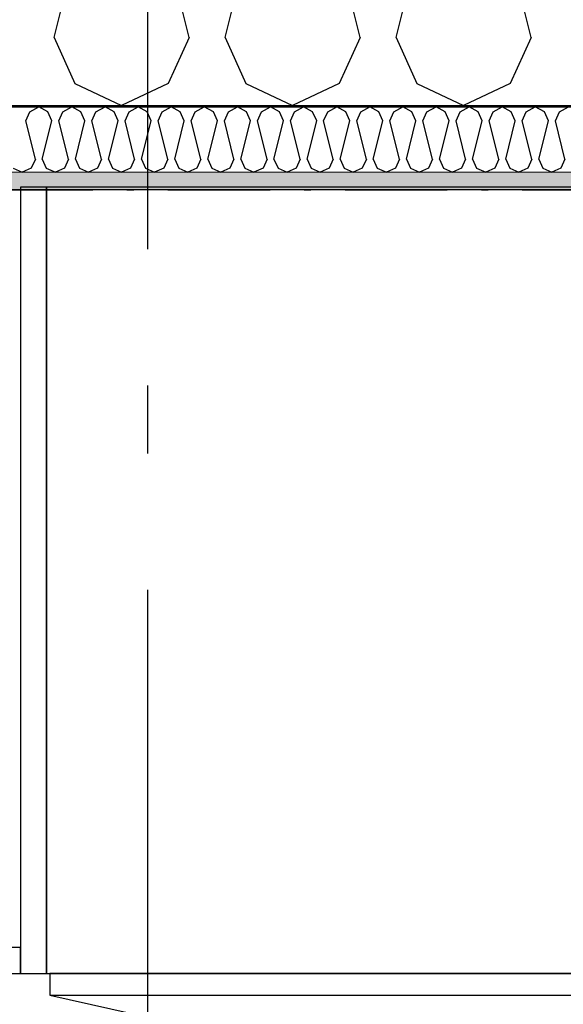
# Model space of a CAD drawing. Header units: millimetres. Extents: x -150 to 340931, y -1115 to 365939.
# Tile 61 of 253: x 281442 to 281841, y 355783 to 356506. Entities that reach past the tile are written whole.
import ezdxf
from ezdxf.enums import TextEntityAlignment as Align

# ---------------------------------------------------------------- set-up
doc = ezdxf.new("R2010")
doc.units = ezdxf.units.MM
doc.header["$LTSCALE"] = 0.5
doc.header["$MEASUREMENT"] = 0
for name, pattern in [('Akselinje', [1500, 1000, -200, 100, -200]), ('Over snittplan', [260, 150, -50, 10, -50]), ('PLINE', [0])]:
    doc.linetypes.add(name, pattern=pattern)
for name, color, linetype in [('232- Ikke-bærende yttervegger (Skravur)(Nye konstruksjoner)', 7, 'Continuous'), ('232- Ikke-bærende yttervegger(Nye konstruksjoner)', 7, 'Continuous'), ('273- Kjøkkeninnredning(Nye konstruksjoner)', 7, 'Continuous'), ('82-- Modullinjer(Nye konstruksjoner)', 7, 'Continuous'), ('842-M___1_50 Målsetting bygning(Nye konstruksjoner)', 7, 'Continuous'), ('862- M___Nettoareal(Nye konstruksjoner)', 7, 'Continuous'), ('862- M___Nettoareal(Polylinje)(Nye konstruksjoner)', 7, 'Continuous'), ('862- M___Nettoareal(Tekst)(Nye konstruksjoner)', 7, 'Continuous')]:
    doc.layers.add(name, color=color, linetype=linetype)
doc.layers.add('236- Innvendig kledning og overflate(Nye konstruksjoner)', color=7, linetype='Continuous', lineweight=0)
doc.styles.add('GENERATED_STYLE_1', font='txt')
doc.styles.add('GENERATED_STYLE_3', font='arial.ttf')
doc.styles.add('GENERATED_STYLE_5', font='arial.ttf')
doc.dimstyles.new('GENERATED_STYLE__1', dxfattribs={"dimtxt": 100, "dimasz": 95, "dimexe": 0.18, "dimexo": 0.0625, "dimgap": 0, "dimtad": 1, "dimtih": 1, "dimtoh": 1, "dimdec": 0, "dimzin": 0, "dimdsep": 46, "dimtxsty": 'GENERATED_STYLE_3', "dimblk": 'ARROWHEAD_6', "dimblk1": 'ARROWHEAD_6', "dimblk2": 'ARROWHEAD_6', "dimcen": 0.09, "dimse1": 1, "dimse2": 1, "dimclrd": 256, "dimclre": 256, "dimclrt": 256, "dimadec": 1, "dimazin": 0, "dimtfac": 1, "dimtdec": 4, "dimtmove": 0, "dimatfit": 3, "dimfxl": 1, "dimtolj": 1, "dimtzin": 0, "dimarcsym": 0})

# ---------------------------------------------------------------- blocks, each defined once
blk = doc.blocks.new('LEILIGHET 8__1', base_point=(283768.57, 348580.68))
at = {"layer": '862- M___Nettoareal(Polylinje)(Nye konstruksjoner)', "flags": 128}
blk.add_lwpolyline([(286041.01, 356380.68), (277911.01, 356380.68), (277911.01, 348080.68), (281226.01, 348080.68), (281226.01, 349780.68), (286041.01, 349780.68)], close=True, dxfattribs=at)
at = {"layer": '862- M___Nettoareal(Tekst)(Nye konstruksjoner)', "style": 'GENERATED_STYLE_1'}
for tag, p in [('DUMMY_861', (280015.18, 358168.58)), ('ROOM_NAME', (279278, 358118.76)), ('DUMMY_862', (279278, 357980.34))]:
    blk.add_attdef(tag, text='', height=100, dxfattribs=at).set_placement(p, align=Align.TOP_LEFT)
blk = doc.blocks.new('STUE__36', base_point=(282599.5, 355025.2))
at = {"layer": '862- M___Nettoareal(Polylinje)(Nye konstruksjoner)', "linetype": 'PLINE', "flags": 128}
blk.add_lwpolyline([(281350.01, 349780.68), (285955, 349780.68), (285955, 356380.68), (281350.01, 356380.68), (281350.01, 355490.68), (281350.01, 354480.68)], close=True, dxfattribs=at)
at = {"layer": '862- M___Nettoareal(Tekst)(Nye konstruksjoner)', "style": 'GENERATED_STYLE_1'}
for tag, p in [('DUMMY_861', (282836.25, 355213.44)), ('ROOM_NAME', (282362.76, 355163.62)), ('DUMMY_862', (282362.76, 355025.2))]:
    blk.add_attdef(tag, text='', height=100, dxfattribs=at).set_placement(p, align=Align.TOP_LEFT)
blk = doc.blocks.new('*X82')
at = {"layer": '232- Ikke-bærende yttervegger (Skravur)(Nye konstruksjoner)', "linetype": 'PLINE'}
for p, q in [((281446.78, 356431.45), (281449.74, 356437.95)), ((281449.74, 356437.95), (281456.37, 356441.65)), ((281463, 356437.95), (281456.37, 356441.65)), ((281465.96, 356431.45), (281463, 356437.95)), ((281471.06, 356431.45), (281474.02, 356437.95)), ((281474.02, 356437.95), (281480.65, 356441.65)), ((281487.28, 356437.95), (281480.65, 356441.65)), ((281490.24, 356431.45), (281487.28, 356437.95)), ((281495.34, 356431.45), (281498.3, 356437.95)), ((281498.3, 356437.95), (281504.93, 356441.65)), ((281511.56, 356437.95), (281504.93, 356441.65)), ((281514.52, 356431.45), (281511.56, 356437.95)), ((281519.62, 356431.45), (281522.58, 356437.95)), ((281522.58, 356437.95), (281529.21, 356441.65)), ((281535.84, 356437.95), (281529.21, 356441.65)), ((281538.8, 356431.45), (281535.84, 356437.95)), ((281543.9, 356431.45), (281546.86, 356437.95)), ((281546.86, 356437.95), (281553.49, 356441.65)), ((281560.13, 356437.95), (281553.49, 356441.65)), ((281563.08, 356431.45), (281560.13, 356437.95)), ((281568.19, 356431.45), (281571.14, 356437.95)), ((281571.14, 356437.95), (281577.78, 356441.65)), ((281584.41, 356437.95), (281577.78, 356441.65)), ((281587.37, 356431.45), (281584.41, 356437.95)), ((281592.47, 356431.45), (281595.43, 356437.95)), ((281595.43, 356437.95), (281602.06, 356441.65)), ((281608.69, 356437.95), (281602.06, 356441.65)), ((281611.65, 356431.45), (281608.69, 356437.95)), ((281616.75, 356431.45), (281619.71, 356437.95)), ((281619.71, 356437.95), (281626.34, 356441.65)), ((281632.97, 356437.95), (281626.34, 356441.65)), ((281635.93, 356431.45), (281632.97, 356437.95)), ((281641.03, 356431.45), (281643.99, 356437.95)), ((281643.99, 356437.95), (281650.62, 356441.65)), ((281657.25, 356437.95), (281650.62, 356441.65)), ((281660.21, 356431.45), (281657.25, 356437.95)), ((281665.31, 356431.45), (281668.27, 356437.95)), ((281668.27, 356437.95), (281674.9, 356441.65)), ((281681.53, 356437.95), (281674.9, 356441.65)), ((281684.49, 356431.45), (281681.53, 356437.95)), ((281689.59, 356431.45), (281692.55, 356437.95)), ((281692.55, 356437.95), (281699.18, 356441.65)), ((281705.81, 356437.95), (281699.18, 356441.65)), ((281708.77, 356431.45), (281705.81, 356437.95)), ((281713.87, 356431.45), (281716.83, 356437.95)), ((281716.83, 356437.95), (281723.46, 356441.65)), ((281730.09, 356437.95), (281723.46, 356441.65)), ((281733.05, 356431.45), (281730.09, 356437.95)), ((281738.15, 356431.45), (281741.11, 356437.95)), ((281741.11, 356437.95), (281747.74, 356441.65)), ((281754.38, 356437.95), (281747.74, 356441.65)), ((281757.33, 356431.45), (281754.38, 356437.95)), ((281762.44, 356431.45), (281765.4, 356437.95)), ((281765.4, 356437.95), (281772.03, 356441.65)), ((281778.66, 356437.95), (281772.03, 356441.65)), ((281781.62, 356431.45), (281778.66, 356437.95)), ((281786.72, 356431.45), (281789.68, 356437.95)), ((281789.68, 356437.95), (281796.31, 356441.65)), ((281802.94, 356437.95), (281796.31, 356441.65)), ((281805.9, 356431.45), (281802.94, 356437.95)), ((281811, 356431.45), (281813.96, 356437.95)), ((281813.96, 356437.95), (281820.59, 356441.65)), ((281827.22, 356437.95), (281820.59, 356441.65)), ((281830.18, 356431.45), (281827.22, 356437.95)), ((281835.28, 356431.45), (281838.24, 356437.95)), ((281838.24, 356437.95), (281844.87, 356441.65)), ((281453.82, 356403.29), (281446.78, 356431.45)), ((281458.92, 356403.29), (281465.96, 356431.45)), ((281478.1, 356403.29), (281471.06, 356431.45)), ((281483.2, 356403.29), (281490.24, 356431.45)), ((281502.38, 356403.29), (281495.34, 356431.45)), ((281507.48, 356403.29), (281514.52, 356431.45)), ((281526.66, 356403.29), (281519.62, 356431.45)), ((281531.76, 356403.29), (281538.8, 356431.45)), ((281550.94, 356403.29), (281543.9, 356431.45)), ((281556.05, 356403.29), (281563.08, 356431.45)), ((281575.23, 356403.29), (281568.19, 356431.45)), ((281580.33, 356403.29), (281587.37, 356431.45)), ((281599.51, 356403.29), (281592.47, 356431.45)), ((281604.61, 356403.29), (281611.65, 356431.45)), ((281623.79, 356403.29), (281616.75, 356431.45)), ((281628.89, 356403.29), (281635.93, 356431.45)), ((281648.07, 356403.29), (281641.03, 356431.45)), ((281653.17, 356403.29), (281660.21, 356431.45)), ((281672.35, 356403.29), (281665.31, 356431.45)), ((281677.45, 356403.29), (281684.49, 356431.45)), ((281696.63, 356403.29), (281689.59, 356431.45)), ((281701.73, 356403.29), (281708.77, 356431.45)), ((281720.91, 356403.29), (281713.87, 356431.45)), ((281726.01, 356403.29), (281733.05, 356431.45)), ((281745.19, 356403.29), (281738.15, 356431.45)), ((281750.3, 356403.29), (281757.33, 356431.45)), ((281769.48, 356403.29), (281762.44, 356431.45)), ((281774.58, 356403.29), (281781.62, 356431.45)), ((281793.76, 356403.29), (281786.72, 356431.45)), ((281798.86, 356403.29), (281805.9, 356431.45)), ((281818.04, 356403.29), (281811, 356431.45)), ((281823.14, 356403.29), (281830.18, 356431.45)), ((281842.32, 356403.29), (281835.28, 356431.45)), ((281453.82, 356403.29), (281450.86, 356396.79)), ((281458.92, 356403.29), (281461.88, 356396.79)), ((281478.1, 356403.29), (281475.14, 356396.79)), ((281483.2, 356403.29), (281486.16, 356396.79)), ((281502.38, 356403.29), (281499.42, 356396.79)), ((281507.48, 356403.29), (281510.44, 356396.79)), ((281526.66, 356403.29), (281523.7, 356396.79)), ((281531.76, 356403.29), (281534.72, 356396.79)), ((281550.94, 356403.29), (281547.98, 356396.79)), ((281556.05, 356403.29), (281559, 356396.79)), ((281575.23, 356403.29), (281572.27, 356396.79)), ((281580.33, 356403.29), (281583.29, 356396.79)), ((281599.51, 356403.29), (281596.55, 356396.79)), ((281604.61, 356403.29), (281607.57, 356396.79)), ((281623.79, 356403.29), (281620.83, 356396.79)), ((281628.89, 356403.29), (281631.85, 356396.79)), ((281648.07, 356403.29), (281645.11, 356396.79)), ((281653.17, 356403.29), (281656.13, 356396.79)), ((281672.35, 356403.29), (281669.39, 356396.79)), ((281677.45, 356403.29), (281680.41, 356396.79)), ((281696.63, 356403.29), (281693.67, 356396.79)), ((281701.73, 356403.29), (281704.69, 356396.79)), ((281720.91, 356403.29), (281717.95, 356396.79)), ((281726.01, 356403.29), (281728.97, 356396.79)), ((281745.19, 356403.29), (281742.24, 356396.79)), ((281750.3, 356403.29), (281753.25, 356396.79)), ((281769.48, 356403.29), (281766.52, 356396.79)), ((281774.58, 356403.29), (281777.54, 356396.79)), ((281793.76, 356403.29), (281790.8, 356396.79)), ((281798.86, 356403.29), (281801.82, 356396.79)), ((281818.04, 356403.29), (281815.08, 356396.79)), ((281823.14, 356403.29), (281826.1, 356396.79)), ((281842.32, 356403.29), (281839.36, 356396.79)), ((281437.6, 356396.79), (281444.23, 356393.65)), ((281450.86, 356396.79), (281444.23, 356393.65)), ((281461.88, 356396.79), (281468.51, 356393.65)), ((281475.14, 356396.79), (281468.51, 356393.65)), ((281486.16, 356396.79), (281492.79, 356393.65)), ((281499.42, 356396.79), (281492.79, 356393.65)), ((281510.44, 356396.79), (281517.07, 356393.65)), ((281523.7, 356396.79), (281517.07, 356393.65)), ((281534.72, 356396.79), (281541.35, 356393.65)), ((281547.98, 356396.79), (281541.35, 356393.65)), ((281559, 356396.79), (281565.64, 356393.65)), ((281572.27, 356396.79), (281565.64, 356393.65)), ((281583.29, 356396.79), (281589.92, 356393.65)), ((281596.55, 356396.79), (281589.92, 356393.65)), ((281607.57, 356396.79), (281614.2, 356393.65)), ((281620.83, 356396.79), (281614.2, 356393.65)), ((281631.85, 356396.79), (281638.48, 356393.65)), ((281645.11, 356396.79), (281638.48, 356393.65)), ((281656.13, 356396.79), (281662.76, 356393.65)), ((281669.39, 356396.79), (281662.76, 356393.65)), ((281680.41, 356396.79), (281687.04, 356393.65)), ((281693.67, 356396.79), (281687.04, 356393.65)), ((281704.69, 356396.79), (281711.32, 356393.65)), ((281717.95, 356396.79), (281711.32, 356393.65)), ((281728.97, 356396.79), (281735.6, 356393.65)), ((281742.24, 356396.79), (281735.6, 356393.65)), ((281753.25, 356396.79), (281759.89, 356393.65)), ((281766.52, 356396.79), (281759.89, 356393.65)), ((281777.54, 356396.79), (281784.17, 356393.65)), ((281790.8, 356396.79), (281784.17, 356393.65)), ((281801.82, 356396.79), (281808.45, 356393.65)), ((281815.08, 356396.79), (281808.45, 356393.65)), ((281826.1, 356396.79), (281832.73, 356393.65)), ((281839.36, 356396.79), (281832.73, 356393.65))]:
    blk.add_line(p, q, dxfattribs=at)
blk = doc.blocks.new('*X90')
at = {"layer": '232- Ikke-bærende yttervegger (Skravur)(Nye konstruksjoner)', "linetype": 'PLINE'}
for p, q in [((281467.52, 356492.46), (281503.89, 356637.93)), ((281566.62, 356492.46), (281530.25, 356637.93)), ((281592.98, 356492.46), (281629.35, 356637.93)), ((281692.07, 356492.46), (281655.7, 356637.93)), ((281718.43, 356492.46), (281754.8, 356637.93)), ((281817.53, 356492.46), (281781.16, 356637.93)), ((281467.52, 356492.46), (281482.81, 356458.86)), ((281566.62, 356492.46), (281551.33, 356458.86)), ((281592.98, 356492.46), (281608.27, 356458.86)), ((281692.07, 356492.46), (281676.79, 356458.86)), ((281718.43, 356492.46), (281733.72, 356458.86)), ((281817.53, 356492.46), (281802.24, 356458.86)), ((281482.81, 356458.86), (281517.07, 356442.65)), ((281551.33, 356458.86), (281517.07, 356442.65)), ((281608.27, 356458.86), (281642.53, 356442.65)), ((281676.79, 356458.86), (281642.53, 356442.65)), ((281733.72, 356458.86), (281767.98, 356442.65)), ((281802.24, 356458.86), (281767.98, 356442.65))]:
    blk.add_line(p, q, dxfattribs=at)
blk = doc.blocks.new('Standard grid marker[88]', base_point=(281536.01, 363787.13))
at = {"layer": '82-- Modullinjer(Nye konstruksjoner)', "linetype": 'Akselinje'}
blk.add_line((281536.01, 363587.13), (281536.01, 339987.13), dxfattribs=at)
at = {"layer": '82-- Modullinjer(Nye konstruksjoner)', "style": 'GENERATED_STYLE_5'}
for tag, p in [('AC_MarkerText_1_0', (281536.01, 363965.25)), ('AC_MarkerText_1_1', (281536.01, 339715.25))]:
    blk.add_attdef(tag, text='', height=100, rotation=360, dxfattribs=at).set_placement(p, align=Align.TOP_CENTER)
blk = doc.blocks.new('7.05.08 Cabinet for integrated fridge[268]', base_point=(281462.02, 355805.66))
at = {"layer": '273- Kjøkkeninnredning(Nye konstruksjoner)', "linetype": 'PLINE'}
blk.add_line((281464.44, 355789.67), (282038.19, 355661.66), dxfattribs=at)
at = {"layer": '273- Kjøkkeninnredning(Nye konstruksjoner)', "linetype": 'PLINE', "flags": 128}
for points in [[(281462.02, 355805.66), (282061.02, 355805.66), (282061.02, 356382.66), (281462.02, 356382.66)], [(281464.44, 355805.66), (281464.44, 355789.67), (282058.6, 355789.67), (282058.6, 355805.66)]]:
    blk.add_lwpolyline(points, close=True, dxfattribs=at)
at = {"layer": '273- Kjøkkeninnredning(Nye konstruksjoner)', "linetype": 'PLINE'}
blk.add_ellipse((281459.6, 355789.67), major_axis=(599, 0), ratio=0.825718, start_param=6.021386, end_param=6.283185, dxfattribs=at)
blk = doc.blocks.new('7.01.21 Cabinet Side[275]', base_point=(281443.02, 355805.66))
at = {"layer": '273- Kjøkkeninnredning(Nye konstruksjoner)', "linetype": 'PLINE'}
for p, q in [((281462.02, 356382.66), (281443.02, 356382.66)), ((281443.02, 356382.66), (281443.02, 355805.66)), ((281462.02, 355805.66), (281462.02, 356382.66)), ((281443.02, 355805.66), (281462.02, 355805.66))]:
    blk.add_line(p, q, dxfattribs=at)
blk = doc.blocks.new('7.01.25 Front panel[279]', base_point=(281360, 355805.65))
at = {"layer": '273- Kjøkkeninnredning(Nye konstruksjoner)', "linetype": 'PLINE'}
for p, q in [((281443.02, 355824.65), (281360, 355824.65)), ((281360, 355824.65), (281360, 355805.65)), ((281443.02, 355805.65), (281443.02, 355824.65)), ((281360, 355805.65), (281443.02, 355805.65))]:
    blk.add_line(p, q, dxfattribs=at)
blk = doc.blocks.new('*D774')
at = {"layer": '842-M___1_50 Målsetting bygning(Nye konstruksjoner)', "linetype": 'PLINE'}
for p, q in [((276294.53, 363585.13), (276294.53, 363772.63)), ((335668.85, 363585.13), (335668.85, 363772.63)), ((276344.53, 363728.88), (276244.53, 363628.88)), ((335618.85, 363628.88), (335718.85, 363728.88)), ((276219.53, 363678.88), (276294.53, 363678.88)), ((276294.53, 363678.88), (335668.85, 363678.88)), ((335668.85, 363678.88), (335743.85, 363678.88))]:
    blk.add_line(p, q, dxfattribs=at)
at = {"layer": '842-M___1_50 Målsetting bygning(Nye konstruksjoner)', "insert": (305771.96, 363698.88), "char_height": 100, "attachment_point": 7, "style": 'GENERATED_STYLE_3'}
blk.add_mtext('\\A1;{\\pql;\\fArial|b0|i0|c0|p0;\\W1.000000;59\xa0374}', dxfattribs=at)
blk = doc.blocks.new('ARROWHEAD_6')
at = {"linetype": 'Continuous'}
for p, q in [((-0.5, -0.5), (0.5, 0.5)), ((0, 0), (-1, 0))]:
    blk.add_line(p, q, dxfattribs=at)
blk = doc.blocks.new('*D799')
at = {"layer": '842-M___1_50 Målsetting bygning(Nye konstruksjoner)', "linetype": 'PLINE'}
for p, q in [((277849.01, 362158.78), (277849.01, 362346.28)), ((286041.01, 362158.78), (286041.01, 362346.28)), ((277899.01, 362302.53), (277799.01, 362202.53)), ((286091.01, 362302.53), (285991.01, 362202.53)), ((277849.01, 362252.53), (286041.01, 362252.53))]:
    blk.add_line(p, q, dxfattribs=at)
at = {"layer": '842-M___1_50 Målsetting bygning(Nye konstruksjoner)', "char_height": 100, "attachment_point": 7, "style": 'GENERATED_STYLE_3'}
for s, insert in [('\\A1;{\\pql;\\fArial|b0|i0|c0|p0;\\W1.000000;220}', (286036.6, 362412.53)), ('\\A1;{\\pql;\\fArial|b0|i0|c0|p0;\\W1.000000;8\xa0192}', (281773.41, 362272.53))]:
    blk.add_mtext(s, dxfattribs=dict(at, insert=insert))

msp = doc.modelspace()

# ---------------------------------------------------------------- hatches: boundary and pattern name
at = {"layer": '232- Ikke-bærende yttervegger (Skravur)(Nye konstruksjoner)', "linetype": 'Continuous'}
msp.add_hatch(color=256, dxfattribs=at).paths.add_polyline_path([(280316.76, 356441.65), (282800, 356441.65), (282800, 356442.65), (280316.76, 356442.65)])
h = msp.add_hatch(dxfattribs=at)
h.set_pattern_fill('Prikker_tett', color=256, style=0, pattern_type=2)
h.set_pattern_definition([(0, (0, 0), (0, 43.30127), [0, -25]), (0, (12.5, 21.65), (0, 43.30127), [0, -25])])
h.paths.add_polyline_path([(280316.76, 356393.65), (280316.76, 356380.65), (282800, 356380.65), (282800, 356393.65)])

# ---------------------------------------------------------------- linework, layer by layer
at = {"layer": '232- Ikke-bærende yttervegger(Nye konstruksjoner)', "linetype": 'PLINE'}
for p, q in [((280316.76, 356442.65), (282800, 356442.65)), ((280316.76, 356441.65), (282800, 356441.65))]:
    msp.add_line(p, q, dxfattribs=at)
at = {"layer": '232- Ikke-bærende yttervegger(Nye konstruksjoner)', "linetype": 'Over snittplan', "flags": 128}
msp.add_lwpolyline([(277911.01, 356380.65), (302741.01, 356380.65)], dxfattribs=at)
at = {"layer": '236- Innvendig kledning og overflate(Nye konstruksjoner)', "linetype": 'PLINE'}
msp.add_line((280316.76, 356393.65), (282800, 356393.65), dxfattribs=at)
at = {"layer": '236- Innvendig kledning og overflate(Nye konstruksjoner)', "linetype": 'PLINE', "flags": 128}
msp.add_lwpolyline([(280316.76, 356380.65), (282800, 356380.65)], dxfattribs=at)

# ---------------------------------------------------------------- block references
at = {"layer": '232- Ikke-bærende yttervegger(Nye konstruksjoner)'}
for name in ['*X90', '*X82']:
    msp.add_blockref(name, (0, 0), dxfattribs=at)
at = {"layer": '273- Kjøkkeninnredning(Nye konstruksjoner)', "linetype": 'PLINE'}
for name, p in [('7.01.21 Cabinet Side[275]', (281443.02, 355805.66)), ('7.05.08 Cabinet for integrated fridge[268]', (281462.02, 355805.66)), ('7.01.25 Front panel[279]', (281360, 355805.65))]:
    msp.add_blockref(name, p, dxfattribs=at)
at = {"layer": '82-- Modullinjer(Nye konstruksjoner)', "linetype": 'PLINE'}
msp.add_blockref('Standard grid marker[88]', (281536.01, 363787.13), dxfattribs=at)
at = {"layer": '862- M___Nettoareal(Nye konstruksjoner)', "linetype": 'Continuous'}
for name, p in [('LEILIGHET 8__1', (283768.57, 348580.68)), ('STUE__36', (282599.5, 355025.2))]:
    msp.add_blockref(name, p, dxfattribs=at)

# ---------------------------------------------------------------- dimensions: what is measured, and where the dimension line sits
at = {"layer": '842-M___1_50 Målsetting bygning(Nye konstruksjoner)', "linetype": 'Continuous'}
for base, p1, p2, picture, middle in [((335668.85, 363678.88), (276294.53, 358685.24), (335668.85, 339845.07), '*D774', (305981.55, 363748.88)), ((286041.01, 362252.53), (277849.01, 356693.97), (286041.01, 356394.97), '*D799', (281944.95, 362322.53))]:
    dim = msp.add_linear_dim(base=base, p1=p1, p2=p2, dimstyle='GENERATED_STYLE__1', dxfattribs=at)
    dim.commit()
    dim.dimension.update_dxf_attribs({"geometry": picture, "text_midpoint": middle, "dimtype": 160})

doc.saveas('drawing.dxf')
